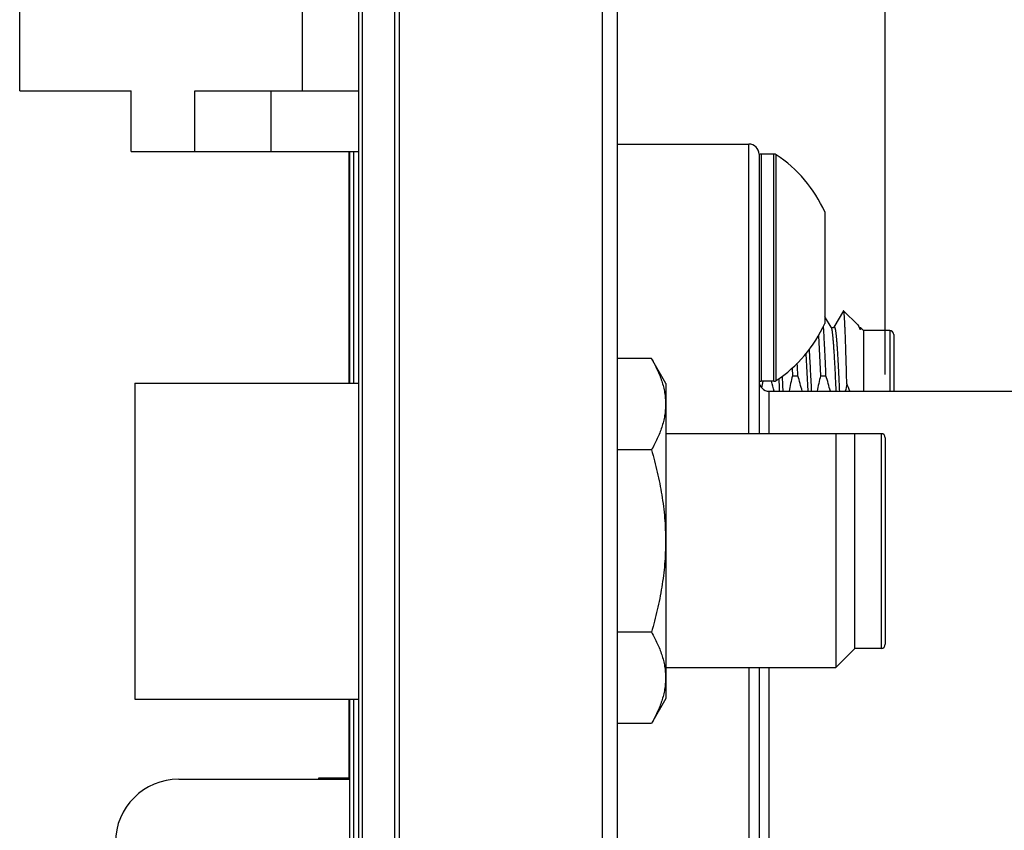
# Model space of a CAD drawing. Header units: inches. Extents: x 0 to 22, y 0 to 17.
# Tile 18 of 98: x 1.75 to 2.722, y 10.032 to 10.833. Entities that reach past the tile are written whole.
import ezdxf

# ---------------------------------------------------------------- set-up
doc = ezdxf.new("R2010")
doc.units = ezdxf.units.IN
doc.header["$LTSCALE"] = 1.21
doc.header["$MEASUREMENT"] = 0
doc.layers.get('0').update_dxf_attribs({"linetype": 'CONTINUOUS'})
doc.layers.add('DIMENSIONS', color=7, linetype='CONTINUOUS')
doc.styles.get("Standard").update_dxf_attribs({"font": 'txt', "width": 0.8})
doc.dimstyles.new('DIMSTYLE_1', dxfattribs={"dimtxt": 0.125, "dimasz": 0.18, "dimexe": 0.125, "dimexo": 0.0625, "dimgap": 0.03125, "dimtad": 0, "dimtih": 1, "dimtoh": 1, "dimzin": 4, "dimdsep": 46, "dimtxsty": 'STANDARD', "dimblk": '_FILLED', "dimblk1": '_FILLED', "dimblk2": '_FILLED', "dimcen": 0.09, "dimadec": 0, "dimazin": 0, "dimtp": 0.01, "dimtm": 0.01, "dimtfac": 1, "dimtofl": 0, "dimtmove": 0, "dimatfit": 3, "dimldrblk": '_FILLED', "dimfxl": 1, "dimtolj": 1, "dimtzin": 4, "dimarcsym": 0})

# ---------------------------------------------------------------- blocks, each defined once
blk = doc.blocks.new('*D33')
at = {"layer": 'DIMENSIONS', "color": 2, "linetype": 'CONTINUOUS'}
blk.add_line((2.60463, 10.48253), (2.60463, 12.02667), dxfattribs=at)
at = {"layer": 'DIMENSIONS', "color": 2, "linetype": 'CONTINUOUS', "insert": (2.54213, 12.08917), "char_height": 0.125, "width": 1.225, "attachment_point": 1, "rotation": 90, "line_spacing_factor": 0.9}
blk.add_mtext('3X .38{\\Ftxt.shx;\\W1.000000;\\H0.125000; }[9.6]', dxfattribs=at)
blk = doc.blocks.new('_FILLED')
at = {"color": 0, "linetype": 'BYBLOCK'}
blk.add_solid([(0, 0), (-1, 0.1736), (-1, -0.1736)], dxfattribs=at)
blk = doc.blocks.new('*D35')
at = {"layer": 'DIMENSIONS', "color": 2, "linetype": 'CONTINUOUS'}
blk.add_line((3.24, 10.40866), (3.24, 12.02667), dxfattribs=at)
at = {"layer": 'DIMENSIONS', "color": 2, "linetype": 'CONTINUOUS', "insert": (3.1775, 12.08917), "char_height": 0.125, "width": 1.125, "attachment_point": 1, "rotation": 90, "line_spacing_factor": 0.9}
blk.add_mtext('1.02{\\Ftxt.shx;\\W1.000000;\\H0.125000; }[25.8]', dxfattribs=at)
blk = doc.blocks.new('*D36')
at = {"layer": 'DIMENSIONS', "color": 2, "linetype": 'CONTINUOUS'}
for p, q in [((2.81032, 9.76197), (2.81032, 12.02667)), ((2.66013, 9.5711), (2.81032, 9.76197)), ((2.66013, 9.24153), (2.66013, 9.5711))]:
    blk.add_line(p, q, dxfattribs=at)
at = {"layer": 'DIMENSIONS', "color": 2, "linetype": 'CONTINUOUS', "insert": (2.74782, 12.08917), "char_height": 0.125, "width": 1.025, "attachment_point": 1, "rotation": 90, "line_spacing_factor": 0.9}
blk.add_mtext('.44{\\Ftxt.shx;\\W1.000000;\\H0.125000; }[11.1]', dxfattribs=at)

msp = doc.modelspace()

# ---------------------------------------------------------------- linework, layer by layer
at = {"color": 7, "linetype": 'CONTINUOUS'}
for p, q in [((2.325, 11.58917), (2.325, 7.45326)), ((2.34, 11.57517), (2.34, 7.45326)), ((2.08499, 7.14617), (2.08499, 11.23917)), ((1.75013, 10.76253), (1.75013, 10.88253)), ((1.75013, 10.76253), (1.86013, 10.76253)), ((1.86013, 10.70253), (1.86013, 10.76253)), ((1.92313, 10.70253), (1.92313, 10.76253)), ((1.92313, 10.76253), (2.08499, 10.76253)), ((1.99838, 10.70253), (1.99838, 10.76253)), ((1.86013, 10.70253), (2.08499, 10.70253)), ((2.075, 10.70253), (2.075, 10.47403)), ((2.076, 10.47403), (2.076, 10.70253)), ((2.34, 10.70995), (2.47, 10.70995)), ((2.48, 10.69995), (2.48, 10.42436)), ((2.49473, 10.70016), (2.48196, 10.70016)), ((2.54496, 10.64293), (2.54496, 10.53297)), ((2.5457, 10.53856), (2.54496, 10.53985)), ((2.55112, 10.52921), (2.5457, 10.53856)), ((2.56329, 10.54534), (2.55396, 10.52921)), ((2.56346, 10.5454), (2.56329, 10.54534)), ((2.56346, 10.5454), (2.57748, 10.53138)), ((2.55112, 10.52919), (2.55111, 10.52921)), ((2.57748, 10.53138), (2.57821, 10.53038)), ((2.57889, 10.52921), (2.57821, 10.53038)), ((2.57821, 10.53038), (2.57862, 10.52959)), ((2.5788, 10.5292), (2.57938, 10.52769)), ((2.5789, 10.52919), (2.57889, 10.52921)), ((2.58038, 10.52848), (2.583, 10.52586)), ((2.53879, 10.52106), (2.54067, 10.48115)), ((2.583, 10.52586), (2.583, 10.46595)), ((2.609, 10.52586), (2.583, 10.52586)), ((2.613, 10.52186), (2.613, 10.46595)), ((2.37377, 10.49816), (2.34, 10.49816)), ((2.388, 10.47353), (2.37377, 10.49816)), ((2.51259, 10.48866), (2.51289, 10.48115)), ((2.51289, 10.48115), (2.51828, 10.48115)), ((2.54067, 10.48115), (2.54606, 10.48115)), ((1.86363, 10.47403), (1.86363, 10.16203)), ((1.86363, 10.47403), (2.08499, 10.47403)), ((2.388, 10.47353), (2.388, 10.16253)), ((2.49473, 10.47575), (2.48196, 10.47575)), ((2.49, 10.46595), (2.9935, 10.46595)), ((2.388, 10.42436), (2.5743, 10.42436)), ((2.55563, 10.42436), (2.55563, 10.19303)), ((2.57463, 10.42403), (2.5743, 10.42436)), ((2.57463, 10.21203), (2.57463, 10.42403)), ((2.60063, 10.42403), (2.57463, 10.42403)), ((2.60463, 10.42003), (2.60463, 10.21603)), ((2.37377, 10.4081), (2.34, 10.4081)), ((2.37377, 10.22796), (2.34, 10.22796)), ((2.57463, 10.21203), (2.55563, 10.19303)), ((2.60063, 10.21203), (2.57463, 10.21203)), ((2.388, 10.19303), (2.55563, 10.19303)), ((2.48, 10.19303), (2.48, 9.99369)), ((1.86363, 10.16203), (2.08499, 10.16203)), ((2.075, 10.16203), (2.075, 10.08286)), ((2.076, 9.23253), (2.076, 10.16203)), ((2.388, 10.16253), (2.37377, 10.1379)), ((2.37377, 10.1379), (2.34, 10.1379)), ((1.90717, 10.08286), (2.076, 10.08286)), ((2.045, 10.08386), (2.045, 10.08286)), ((2.075, 10.08386), (2.045, 10.08386))]:
    msp.add_line(p, q, dxfattribs=at)
at = {"color": 9, "linetype": 'CONTINUOUS'}
for p, q in [((2.08845, 7.14617), (2.08845, 11.23917)), ((2.12046, 7.14617), (2.12046, 11.23917)), ((2.125, 7.14617), (2.125, 11.23917)), ((2.02938, 10.76253), (2.02938, 10.88253)), ((2.07984, 10.47403), (2.07984, 10.70253)), ((2.47, 10.42436), (2.47, 10.70995)), ((2.48196, 10.70016), (2.48196, 10.47575)), ((2.49473, 10.47575), (2.49473, 10.70016)), ((2.4969, 10.4764), (2.4969, 10.6995)), ((2.57889, 10.52921), (2.57938, 10.52769)), ((2.609, 10.52586), (2.609, 10.46595)), ((2.52619, 10.5029), (2.52808, 10.46598)), ((2.49, 10.42436), (2.49, 10.46595)), ((2.60063, 10.42403), (2.60063, 10.21203)), ((2.47, 10.19303), (2.47, 10.00991)), ((2.49, 10.02238), (2.49, 10.19303)), ((2.07984, 9.23253), (2.07984, 10.16203))]:
    msp.add_line(p, q, dxfattribs=at)
at = {"color": 7, "linetype": 'CONTINUOUS'}
for points in [[(2.55396, 10.52921), (2.55394, 10.52917), (2.55384, 10.52905), (2.55364, 10.52886), (2.5533, 10.52865), (2.55284, 10.5285), (2.55234, 10.52849), (2.55183, 10.52862), (2.55144, 10.52886), (2.55122, 10.52906), (2.55113, 10.52918), (2.55112, 10.52919)], [(2.58038, 10.52848), (2.58012, 10.52849), (2.57961, 10.52862), (2.57922, 10.52886), (2.579, 10.52906), (2.57891, 10.52918), (2.5789, 10.52919)]]:
    msp.add_lwpolyline(points, dxfattribs=at)
for centre, radius, start, end in [((2.47, 10.69995), 0.01, 0, 90), ((2.48196, 10.69819), 0.00197, 90, 180), ((2.49473, 10.69622), 0.00394, 56.44269, 90), ((2.42291, 10.58795), 0.13386, 24.24963, 56.44271), ((2.42291, 10.58795), 0.13386, 303.55731, 335.75037), ((2.56549, 10.52343), 0.01451, 23.51833, 25.14177), ((2.609, 10.52186), 0.004, 0, 90), ((-1.63657, 10.31361), 4.15823, 2.30912, 2.48093), ((2.76323, 10.41883), 0.25798, 166.02002, 169.47506), ((2.22791, 10.39085), 0.30409, 14.29786, 17.27441), ((2.79101, 10.41883), 0.25798, 166.02002, 169.47516), ((2.25569, 10.39085), 0.30409, 14.29794, 17.2744), ((2.48196, 10.47772), 0.00197, 180, 270), ((2.49, 10.47595), 0.01, 180, 270), ((2.73619, 10.41856), 0.25875, 167.23078, 168.68263), ((2.20609, 10.3924), 0.29794, 14.2933, 16.24705), ((2.49473, 10.47968), 0.00394, 270, 303.55731), ((2.81074, 10.42039), 0.24978, 167.78379, 169.48972), ((2.40256, 10.40232), 0.17873, 20.85807, 23.38078), ((2.60063, 10.42003), 0.004, 0, 90), ((2.60063, 10.21603), 0.004, 270, 360), ((1.90717, 10.02036), 0.0625, 90, 180)]:
    msp.add_arc(centre, radius, start, end, dxfattribs=at)
at = {"color": 9, "linetype": 'CONTINUOUS'}
for centre, radius, start, end in [((-1.20594, 10.3008), 3.70992, 2.5515, 2.7444), ((-1.01035, 10.30967), 3.51759, 2.54652, 2.78848)]:
    msp.add_arc(centre, radius, start, end, dxfattribs=at)
at = {"color": 7, "linetype": 'CONTINUOUS'}
for points, knots in [([(2.56661, 10.47324), (2.56655, 10.47583), (2.56642, 10.4809), (2.56622, 10.48834), (2.56602, 10.49546), (2.56582, 10.50221), (2.56563, 10.50857), (2.56543, 10.5145), (2.56523, 10.51998), (2.56504, 10.52497), (2.56484, 10.52945), (2.56467, 10.53286), (2.56454, 10.53532), (2.56444, 10.53695), (2.56434, 10.53845), (2.56425, 10.5398), (2.56415, 10.54101), (2.56405, 10.54208), (2.56396, 10.54299), (2.56386, 10.54376), (2.56378, 10.54431), (2.56371, 10.54468), (2.56366, 10.54489), (2.56361, 10.54507), (2.56356, 10.54522), (2.56352, 10.54531), (2.56349, 10.54537), (2.56347, 10.54539), (2.56346, 10.5454)], [0, 0, 0, 0, 0.107251, 0.21047, 0.309144, 0.402784, 0.490929, 0.57315, 0.649047, 0.718256, 0.780445, 0.835322, 0.859936, 0.882631, 0.903379, 0.922158, 0.938948, 0.953731, 0.966494, 0.977226, 0.985924, 0.98951, 0.99259, 0.995167, 0.997248, 0.998848, 0.999476, 1, 1, 1, 1]), ([(2.54606, 10.48115), (2.54586, 10.48606), (2.54556, 10.49324), (2.54514, 10.50257), (2.54483, 10.50898), (2.54452, 10.51496), (2.54421, 10.52047), (2.54391, 10.5255), (2.54369, 10.52868), (2.54358, 10.53019)], [0, 0, 0, 0, 0.300114, 0.439266, 0.570227, 0.692354, 0.80505, 0.907765, 1, 1, 1, 1]), ([(2.58038, 10.52848), (2.58038, 10.52848), (2.58038, 10.52848), (2.58038, 10.52847), (2.58038, 10.52847), (2.58038, 10.52846), (2.58038, 10.52845), (2.58038, 10.52843), (2.58038, 10.52841), (2.58038, 10.52838), (2.58038, 10.52835), (2.58037, 10.5283), (2.58037, 10.52822), (2.58035, 10.52812), (2.58034, 10.528), (2.58032, 10.52786), (2.58029, 10.5277), (2.58026, 10.52753), (2.58023, 10.52738), (2.5802, 10.52726), (2.58017, 10.52717), (2.58013, 10.52707), (2.58009, 10.52698), (2.58005, 10.5269), (2.58001, 10.52686), (2.57998, 10.52684), (2.57996, 10.52682), (2.57993, 10.52681), (2.57989, 10.52681), (2.57984, 10.52683), (2.57979, 10.52686), (2.57973, 10.52693), (2.57967, 10.52701), (2.57962, 10.52712), (2.57956, 10.52723), (2.57951, 10.52736), (2.57946, 10.52747), (2.57942, 10.52758), (2.5794, 10.52765), (2.57938, 10.52769)], [0, 0, 0, 0, 0.00045, 0.001298, 0.002561, 0.004243, 0.008866, 0.015167, 0.023138, 0.032771, 0.044057, 0.056984, 0.08771, 0.124829, 0.168184, 0.217573, 0.272722, 0.333241, 0.39855, 0.432733, 0.467718, 0.503273, 0.539081, 0.574779, 0.592648, 0.601731, 0.611124, 0.621285, 0.633456, 0.65222, 0.671549, 0.7026, 0.744269, 0.775911, 0.829246, 0.876293, 0.919785, 0.960828, 1, 1, 1, 1]), ([(2.37377, 10.49816), (2.37482, 10.49635), (2.37683, 10.49271), (2.37957, 10.48716), (2.38197, 10.48157), (2.384, 10.47594), (2.38563, 10.47027), (2.38682, 10.46458), (2.38754, 10.45886), (2.38779, 10.45313), (2.38754, 10.4474), (2.38682, 10.44168), (2.38563, 10.43599), (2.384, 10.43032), (2.38197, 10.42469), (2.37957, 10.4191), (2.37683, 10.41355), (2.37482, 10.40991), (2.37377, 10.4081)], [0, 0, 0, 0, 0.06594, 0.130787, 0.194529, 0.257201, 0.318894, 0.379765, 0.440039, 0.5, 0.559961, 0.620235, 0.681106, 0.742799, 0.805471, 0.869213, 0.93406, 1, 1, 1, 1]), ([(2.37377, 10.4081), (2.37483, 10.40444), (2.37686, 10.39709), (2.37959, 10.38599), (2.38199, 10.37481), (2.38402, 10.36356), (2.38564, 10.35224), (2.38682, 10.34087), (2.38755, 10.32946), (2.38779, 10.31803), (2.38755, 10.3066), (2.38682, 10.29519), (2.38564, 10.28382), (2.38402, 10.2725), (2.38199, 10.26125), (2.37959, 10.25007), (2.37686, 10.23897), (2.37483, 10.23162), (2.37377, 10.22796)], [0, 0, 0, 0, 0.062501, 0.125001, 0.187502, 0.250002, 0.312502, 0.375001, 0.437501, 0.5, 0.562499, 0.624999, 0.687498, 0.749998, 0.812498, 0.874999, 0.937499, 1, 1, 1, 1]), ([(2.37377, 10.22796), (2.37482, 10.22615), (2.37683, 10.22251), (2.37957, 10.21696), (2.38197, 10.21137), (2.384, 10.20574), (2.38563, 10.20007), (2.38682, 10.19438), (2.38754, 10.18866), (2.38779, 10.18293), (2.38754, 10.1772), (2.38682, 10.17148), (2.38563, 10.16579), (2.384, 10.16012), (2.38197, 10.15449), (2.37957, 10.1489), (2.37683, 10.14335), (2.37482, 10.13971), (2.37377, 10.1379)], [0, 0, 0, 0, 0.06594, 0.130787, 0.194529, 0.257201, 0.318894, 0.379765, 0.440039, 0.5, 0.559961, 0.620235, 0.681106, 0.742799, 0.805471, 0.869213, 0.93406, 1, 1, 1, 1])]:
    msp.add_open_spline(points, degree=3, knots=knots, dxfattribs=at)
at = {"color": 9, "linetype": 'CONTINUOUS'}
for points, knots in [([(2.55112, 10.52921), (2.55114, 10.52916), (2.55119, 10.52906), (2.55127, 10.52888), (2.55134, 10.52868), (2.55145, 10.52835), (2.55157, 10.52786), (2.55172, 10.52718), (2.55187, 10.52638), (2.55201, 10.52546), (2.55216, 10.52443), (2.55231, 10.52328), (2.55245, 10.52201), (2.55266, 10.5201), (2.55291, 10.51743), (2.55321, 10.51391), (2.5535, 10.50997), (2.55379, 10.50563), (2.55409, 10.50091), (2.55438, 10.49583), (2.55468, 10.49042), (2.55497, 10.48469), (2.55538, 10.4765), (2.55566, 10.47023), (2.55586, 10.46596)], [0, 0, 0, 0, 0.002538, 0.00551, 0.008925, 0.012792, 0.021895, 0.032837, 0.045623, 0.060247, 0.0767, 0.094968, 0.115034, 0.136877, 0.185804, 0.24154, 0.303843, 0.372439, 0.447024, 0.527266, 0.612807, 0.703265, 0.798236, 1, 1, 1, 1]), ([(2.55396, 10.52921), (2.55398, 10.52925), (2.55402, 10.52931), (2.55408, 10.52938), (2.55413, 10.52943), (2.55419, 10.52946), (2.55425, 10.52948), (2.55431, 10.52948), (2.55437, 10.52945), (2.55442, 10.52941), (2.55448, 10.52936), (2.55455, 10.52926), (2.55463, 10.52911), (2.55472, 10.52892), (2.5548, 10.5287), (2.55488, 10.52843), (2.555, 10.528), (2.55514, 10.52737), (2.55531, 10.5265), (2.55548, 10.52547), (2.55564, 10.5243), (2.55581, 10.52297), (2.55598, 10.5215), (2.55614, 10.51989), (2.55631, 10.51813), (2.55648, 10.51623), (2.55671, 10.51343), (2.55699, 10.5096), (2.55732, 10.50463), (2.55766, 10.49918), (2.55799, 10.49328), (2.55832, 10.48696), (2.55866, 10.48027), (2.55899, 10.47323), (2.55921, 10.46843), (2.55932, 10.46598)], [0, 0, 0, 0, 0.002342, 0.003333, 0.004215, 0.00571, 0.006376, 0.007028, 0.008414, 0.009214, 0.010111, 0.012243, 0.01488, 0.018057, 0.021791, 0.026095, 0.030975, 0.042474, 0.0563, 0.072449, 0.090907, 0.111655, 0.134667, 0.159913, 0.18736, 0.21697, 0.248703, 0.318353, 0.39592, 0.480963, 0.572997, 0.671498, 0.775902, 0.885612, 1, 1, 1, 1]), ([(2.52939, 10.50696), (2.52948, 10.50556), (2.52967, 10.50267), (2.53004, 10.49651), (2.53049, 10.48813), (2.53102, 10.47736), (2.53137, 10.46987), (2.53154, 10.46598)], [0, 0, 0, 0, 0.102226, 0.211827, 0.451513, 0.715535, 1, 1, 1, 1])]:
    msp.add_open_spline(points, degree=3, knots=knots, dxfattribs=at)
at = {"color": 7, "linetype": 'CONTINUOUS'}
msp.add_open_spline([(2.57879, 10.52922), (2.57879, 10.52921), (2.5788, 10.52921), (2.5788, 10.5292)], degree=3, dxfattribs=at)

# ---------------------------------------------------------------- dimensions: what is measured, and where the dimension line sits
at = {"layer": 'DIMENSIONS', "color": 2, "linetype": 'CONTINUOUS'}
dim = msp.add_ordinate_dim(feature_location=(2.60463, 10.48253), offset=(0, 1.54414), dtype=1, origin=(2.225, 11.58917), text='3X <>', dimstyle='DIMSTYLE_1', dxfattribs=at)
dim.commit()
dim.dimension.update_dxf_attribs({"geometry": '*D33', "text_midpoint": (2.60463, 12.70167)})
for feature_location, offset, dtype, origin, picture, middle in [((3.2399959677, 10.408664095), (0, 1.61801), 1, (2.2249959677, 10.346164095), '*D35', (3.2399959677, 12.651674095)), ((2.66013, 9.24153), (0.15019, 2.78514), 0, (2.225, 9.10753), '*D36', (2.81032, 12.60167))]:
    dim = msp.add_ordinate_dim(feature_location=feature_location, offset=offset, dtype=dtype, origin=origin, dimstyle='DIMSTYLE_1', dxfattribs=at)
    dim.commit()
    dim.dimension.update_dxf_attribs({"geometry": picture, "text_midpoint": middle})

doc.saveas('drawing.dxf')
